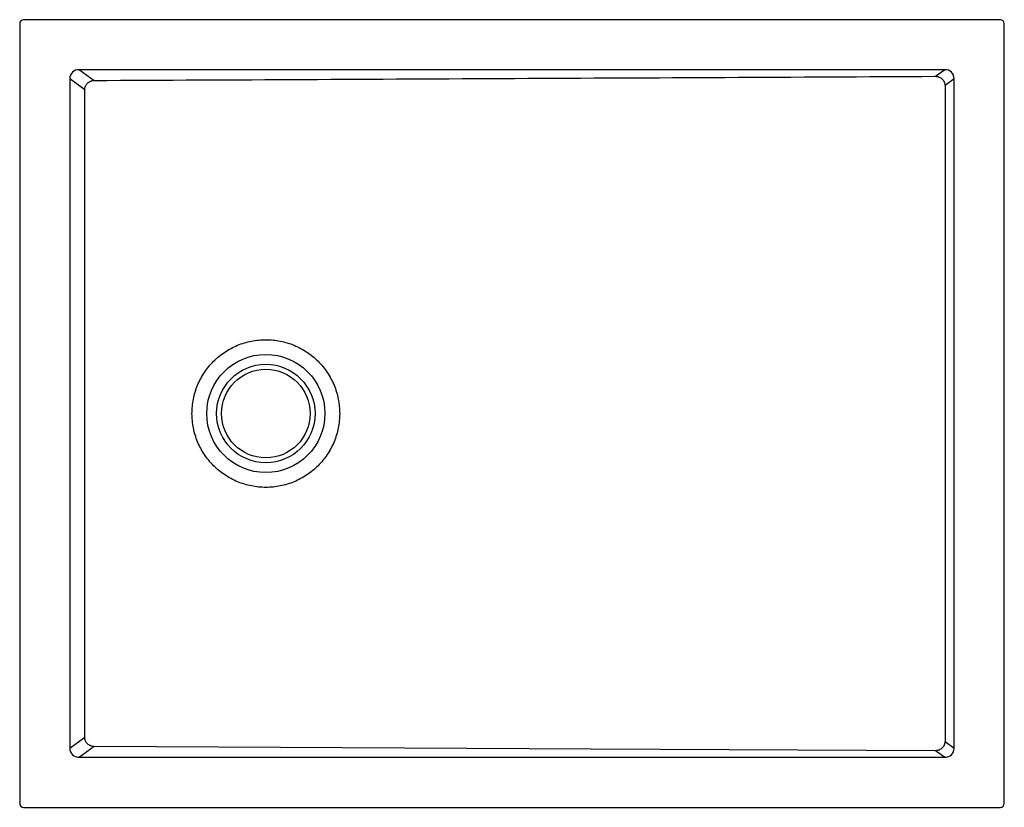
# Model space of a CAD drawing. Header units: millimetres. Extents: x 4115.83 to 4116.83, y 2160.81 to 2161.61.
import ezdxf

# ---------------------------------------------------------------- set-up
doc = ezdxf.new("R2010")
doc.units = ezdxf.units.MM
doc.layers.add('SANINDUSA', color=3, linetype='Continuous')

msp = doc.modelspace()

# ---------------------------------------------------------------- linework, layer by layer
at = {"layer": 'SANINDUSA'}
for p, q in [((4115.8297, 2161.6012), (4115.8297, 2160.8092)), ((4116.8257, 2161.6052), (4115.8337, 2161.6052)), ((4116.8297, 2160.8092), (4116.8297, 2161.6012)), ((4116.7689, 2161.5544), (4115.8905, 2161.5544)), ((4115.8905, 2161.5544), (4115.9053, 2161.5435)), ((4116.7598, 2161.5477), (4116.7689, 2161.5544)), ((4115.8807, 2161.5451), (4115.8807, 2160.8654)), ((4115.8957, 2161.534), (4115.8807, 2161.5451)), ((4116.7788, 2161.5451), (4116.7695, 2161.5383)), ((4116.7788, 2160.8654), (4116.7788, 2161.5451)), ((4115.8807, 2160.8654), (4115.8957, 2160.8765)), ((4116.7695, 2160.8722), (4116.7788, 2160.8654)), ((4115.9053, 2160.8669), (4115.8905, 2160.856)), ((4116.7689, 2160.856), (4116.7598, 2160.8627)), ((4115.8905, 2160.856), (4116.7689, 2160.856)), ((4115.8337, 2160.8052), (4116.8257, 2160.8052))]:
    msp.add_line(p, q, dxfattribs=at)
at = {"layer": 'SANINDUSA', "flags": 128}
for points in [[(4116.7695, 2161.5383), (4116.7695, 2161.3634), (4116.7695, 2161.1885), (4116.7695, 2160.8722)], [(4116.7598, 2160.8627), (4116.4101, 2160.8644), (4116.1577, 2160.8657), (4115.9053, 2160.8669)]]:
    msp.add_lwpolyline(points, dxfattribs=at)
at = {"layer": 'SANINDUSA'}
for radius in [0.06, 0.05, 0.045]:
    msp.add_circle((4116.0797, 2161.2052), radius, dxfattribs=at)
for centre, major_axis, ratio, start_param, end_param in [((4115.8337, 2161.6012), (0.00283, -0.00283), 0.999805, 2.356292, 3.926893), ((4116.8257, 2161.6012), (-0.00283, -0.00283), 0.999805, 2.356292, 3.926893), ((4115.8918, 2161.5438), (0.00944, -0.00695), 0.853352, 2.250326, 3.732485), ((4116.7676, 2161.5438), (0.00944, 0.00695), 0.853352, 5.692293, 7.174452), ((4115.8918, 2160.8667), (0.00944, 0.00695), 0.853352, 2.550701, 4.03286), ((4116.7676, 2160.8667), (0.00944, -0.00695), 0.853352, 5.391918, 6.874077), ((4115.8337, 2160.8092), (0.00283, 0.00283), 0.999805, 2.356292, 3.926893), ((4116.8257, 2160.8092), (-0.00283, 0.00283), 0.999805, 2.356292, 3.926893)]:
    msp.add_ellipse(centre, major_axis=major_axis, ratio=ratio, start_param=start_param, end_param=end_param, dxfattribs=at)
for points, knots in [([(4115.8957, 2161.534), (4115.8957, 2161.5346), (4115.8958, 2161.5353), (4115.8961, 2161.5365), (4115.8963, 2161.5371), (4115.8966, 2161.5379), (4115.8968, 2161.5382), (4115.8971, 2161.5388), (4115.8972, 2161.539), (4115.8978, 2161.5398), (4115.8982, 2161.5403), (4115.8988, 2161.5409), (4115.899, 2161.5411), (4115.8995, 2161.5415), (4115.8998, 2161.5417), (4115.9006, 2161.5422), (4115.9011, 2161.5425), (4115.902, 2161.5429), (4115.9023, 2161.543), (4115.9028, 2161.5432), (4115.9031, 2161.5433), (4115.904, 2161.5434), (4115.9047, 2161.5435), (4115.9053, 2161.5435)], [0, 0, 0, 0, 0.125, 0.125, 0.25, 0.25, 0.3125, 0.3125, 0.375, 0.375, 0.5, 0.5, 0.5625, 0.5625, 0.625, 0.625, 0.75, 0.75, 0.8125, 0.8125, 0.875, 0.875, 1, 1, 1, 1]), ([(4115.9053, 2161.5435), (4115.9765, 2161.5439), (4116.0477, 2161.5442), (4116.1901, 2161.5449), (4116.2614, 2161.5453), (4116.475, 2161.5463), (4116.6174, 2161.547), (4116.7598, 2161.5477)], [0, 0, 0, 0, 0.25, 0.25, 0.5, 0.5, 1, 1, 1, 1]), ([(4116.7598, 2161.5477), (4116.7605, 2161.5477), (4116.7611, 2161.5477), (4116.762, 2161.5475), (4116.7623, 2161.5474), (4116.7629, 2161.5472), (4116.7632, 2161.5471), (4116.7641, 2161.5468), (4116.7646, 2161.5465), (4116.7657, 2161.5458), (4116.7661, 2161.5454), (4116.7668, 2161.5447), (4116.767, 2161.5445), (4116.7674, 2161.544), (4116.7676, 2161.5438), (4116.7682, 2161.543), (4116.7685, 2161.5425), (4116.7688, 2161.5416), (4116.7689, 2161.5413), (4116.7691, 2161.5407), (4116.7692, 2161.5404), (4116.7694, 2161.5395), (4116.7695, 2161.5389), (4116.7695, 2161.5383)], [0, 0, 0, 0, 0.125, 0.125, 0.1875, 0.1875, 0.25, 0.25, 0.375, 0.375, 0.5, 0.5, 0.5625, 0.5625, 0.625, 0.625, 0.75, 0.75, 0.8125, 0.8125, 0.875, 0.875, 1, 1, 1, 1]), ([(4115.8957, 2160.8765), (4115.8957, 2160.9312), (4115.8957, 2160.986), (4115.8957, 2161.0956), (4115.8957, 2161.1504), (4115.8957, 2161.2326), (4115.8957, 2161.26), (4115.8957, 2161.3148), (4115.8957, 2161.3422), (4115.8957, 2161.4244), (4115.8957, 2161.4792), (4115.8957, 2161.534)], [0, 0, 0, 0, 0.25, 0.25, 0.5, 0.5, 0.625, 0.625, 0.75, 0.75, 1, 1, 1, 1]), ([(4116.0797, 2161.1302), (4116.0846, 2161.1302), (4116.0895, 2161.1307), (4116.0992, 2161.1326), (4116.1039, 2161.1341), (4116.1129, 2161.1378), (4116.1173, 2161.1401), (4116.1255, 2161.1456), (4116.1293, 2161.1487), (4116.1362, 2161.1557), (4116.1393, 2161.1595), (4116.1448, 2161.1676), (4116.1471, 2161.172), (4116.1509, 2161.1811), (4116.1523, 2161.1858), (4116.1542, 2161.1954), (4116.1547, 2161.2003), (4116.1547, 2161.2101), (4116.1542, 2161.215), (4116.1523, 2161.2247), (4116.1509, 2161.2294), (4116.1471, 2161.2385), (4116.1448, 2161.2428), (4116.1393, 2161.251), (4116.1362, 2161.2548), (4116.1293, 2161.2617), (4116.1255, 2161.2649), (4116.1173, 2161.2703), (4116.1129, 2161.2726), (4116.1039, 2161.2764), (4116.0992, 2161.2778), (4116.0895, 2161.2797), (4116.0846, 2161.2802), (4116.0748, 2161.2802), (4116.0699, 2161.2797), (4116.0603, 2161.2778), (4116.0555, 2161.2764), (4116.0465, 2161.2726), (4116.0421, 2161.2703), (4116.034, 2161.2649), (4116.0301, 2161.2617), (4116.0232, 2161.2548), (4116.0201, 2161.251), (4116.0146, 2161.2428), (4116.0123, 2161.2385), (4116.0085, 2161.2294), (4116.0071, 2161.2247), (4116.0052, 2161.215), (4116.0047, 2161.2101), (4116.0047, 2161.2003), (4116.0052, 2161.1954), (4116.0071, 2161.1858), (4116.0085, 2161.1811), (4116.0123, 2161.172), (4116.0146, 2161.1676), (4116.0201, 2161.1595), (4116.0232, 2161.1557), (4116.0301, 2161.1487), (4116.034, 2161.1456), (4116.0421, 2161.1401), (4116.0465, 2161.1378), (4116.0555, 2161.1341), (4116.0603, 2161.1326), (4116.0699, 2161.1307), (4116.0748, 2161.1302), (4116.0797, 2161.1302)], [0, 0, 0, 0, 0.03125, 0.03125, 0.0625, 0.0625, 0.09375, 0.09375, 0.125, 0.125, 0.15625, 0.15625, 0.1875, 0.1875, 0.21875, 0.21875, 0.25, 0.25, 0.28125, 0.28125, 0.3125, 0.3125, 0.34375, 0.34375, 0.375, 0.375, 0.40625, 0.40625, 0.4375, 0.4375, 0.46875, 0.46875, 0.5, 0.5, 0.53125, 0.53125, 0.5625, 0.5625, 0.59375, 0.59375, 0.625, 0.625, 0.65625, 0.65625, 0.6875, 0.6875, 0.71875, 0.71875, 0.75, 0.75, 0.78125, 0.78125, 0.8125, 0.8125, 0.84375, 0.84375, 0.875, 0.875, 0.90625, 0.90625, 0.9375, 0.9375, 0.96875, 0.96875, 1, 1, 1, 1]), ([(4115.9053, 2160.8669), (4115.9047, 2160.8669), (4115.904, 2160.867), (4115.9031, 2160.8672), (4115.9028, 2160.8673), (4115.9022, 2160.8675), (4115.9017, 2160.8677), (4115.9011, 2160.868), (4115.9006, 2160.8682), (4115.9003, 2160.8684), (4115.8995, 2160.8689), (4115.899, 2160.8693), (4115.8981, 2160.8702), (4115.8977, 2160.8707), (4115.897, 2160.8717), (4115.8967, 2160.8723), (4115.8964, 2160.8731), (4115.8963, 2160.8734), (4115.8961, 2160.874), (4115.896, 2160.8743), (4115.8958, 2160.8752), (4115.8957, 2160.8758), (4115.8957, 2160.8765)], [0, 0, 0, 0, 0.125, 0.125, 0.1875, 0.1875, 0.25, 0.3125, 0.3125, 0.375, 0.375, 0.5, 0.5, 0.625, 0.625, 0.75, 0.75, 0.8125, 0.8125, 0.875, 0.875, 1, 1, 1, 1]), ([(4116.7695, 2160.8722), (4116.7695, 2160.8716), (4116.7694, 2160.8709), (4116.7691, 2160.8697), (4116.7689, 2160.8691), (4116.7686, 2160.8683), (4116.7684, 2160.868), (4116.7681, 2160.8674), (4116.768, 2160.8672), (4116.7674, 2160.8664), (4116.767, 2160.8659), (4116.7664, 2160.8653), (4116.7661, 2160.8651), (4116.7656, 2160.8647), (4116.7654, 2160.8645), (4116.7646, 2160.864), (4116.7641, 2160.8637), (4116.7632, 2160.8633), (4116.7629, 2160.8632), (4116.7623, 2160.8631), (4116.762, 2160.863), (4116.7611, 2160.8628), (4116.7605, 2160.8627), (4116.7598, 2160.8627)], [0, 0, 0, 0, 0.125, 0.125, 0.25, 0.25, 0.3125, 0.3125, 0.375, 0.375, 0.5, 0.5, 0.5625, 0.5625, 0.625, 0.625, 0.75, 0.75, 0.8125, 0.8125, 0.875, 0.875, 1, 1, 1, 1])]:
    msp.add_open_spline(points, degree=3, knots=knots, dxfattribs=at)

doc.saveas('drawing.dxf')
